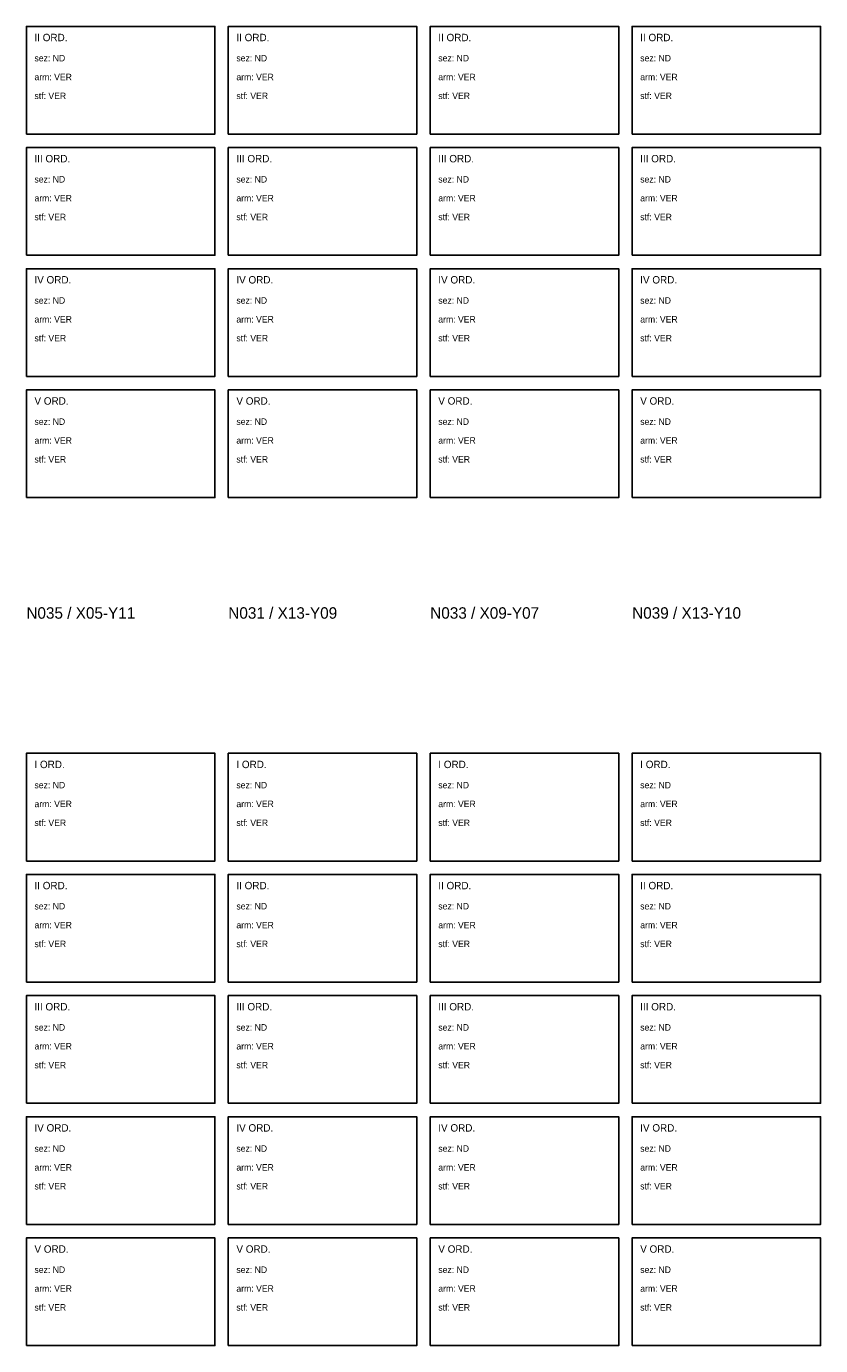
# Model space of a CAD drawing. Header units: metres. Extents: x 1000 to 14400, y 1000 to 20083.
# Tile 1 of 4: x 1000 to 6900, y 1000 to 10800. Entities that reach past the tile are written whole.
import ezdxf

# ---------------------------------------------------------------- set-up
doc = ezdxf.new("R2010")
doc.units = ezdxf.units.M
for name, color, linetype in [('S-GRID', 8, 'Continuous'), ('S-ND', 9, 'Continuous'), ('S-PIL-VER', 1, 'Continuous'), ('S-TEXT', 7, 'Continuous')]:
    doc.layers.add(name, color=color, linetype=linetype)

msp = doc.modelspace()

# ---------------------------------------------------------------- linework, layer by layer
at = {"layer": 'S-GRID'}
for points in [[(1000, 10000), (2400, 10000), (2400, 10800), (1000, 10800)], [(2500, 10000), (3900, 10000), (3900, 10800), (2500, 10800)], [(4000, 10000), (5400, 10000), (5400, 10800), (4000, 10800)], [(5500, 10000), (6900, 10000), (6900, 10800), (5500, 10800)], [(1000, 9100), (2400, 9100), (2400, 9900), (1000, 9900)], [(2500, 9100), (3900, 9100), (3900, 9900), (2500, 9900)], [(4000, 9100), (5400, 9100), (5400, 9900), (4000, 9900)], [(5500, 9100), (6900, 9100), (6900, 9900), (5500, 9900)], [(1000, 8200), (2400, 8200), (2400, 9000), (1000, 9000)], [(2500, 8200), (3900, 8200), (3900, 9000), (2500, 9000)], [(4000, 8200), (5400, 8200), (5400, 9000), (4000, 9000)], [(5500, 8200), (6900, 8200), (6900, 9000), (5500, 9000)], [(1000, 7300), (2400, 7300), (2400, 8100), (1000, 8100)], [(2500, 7300), (3900, 7300), (3900, 8100), (2500, 8100)], [(4000, 7300), (5400, 7300), (5400, 8100), (4000, 8100)], [(5500, 7300), (6900, 7300), (6900, 8100), (5500, 8100)], [(1000, 4600), (2400, 4600), (2400, 5400), (1000, 5400)], [(2500, 4600), (3900, 4600), (3900, 5400), (2500, 5400)], [(4000, 4600), (5400, 4600), (5400, 5400), (4000, 5400)], [(5500, 4600), (6900, 4600), (6900, 5400), (5500, 5400)], [(1000, 3700), (2400, 3700), (2400, 4500), (1000, 4500)], [(2500, 3700), (3900, 3700), (3900, 4500), (2500, 4500)], [(4000, 3700), (5400, 3700), (5400, 4500), (4000, 4500)], [(5500, 3700), (6900, 3700), (6900, 4500), (5500, 4500)], [(1000, 2800), (2400, 2800), (2400, 3600), (1000, 3600)], [(2500, 2800), (3900, 2800), (3900, 3600), (2500, 3600)], [(4000, 2800), (5400, 2800), (5400, 3600), (4000, 3600)], [(5500, 2800), (6900, 2800), (6900, 3600), (5500, 3600)], [(1000, 1900), (2400, 1900), (2400, 2700), (1000, 2700)], [(2500, 1900), (3900, 1900), (3900, 2700), (2500, 2700)], [(4000, 1900), (5400, 1900), (5400, 2700), (4000, 2700)], [(5500, 1900), (6900, 1900), (6900, 2700), (5500, 2700)], [(1000, 1000), (2400, 1000), (2400, 1800), (1000, 1800)], [(2500, 1000), (3900, 1000), (3900, 1800), (2500, 1800)], [(4000, 1000), (5400, 1000), (5400, 1800), (4000, 1800)], [(5500, 1000), (6900, 1000), (6900, 1800), (5500, 1800)]]:
    msp.add_lwpolyline(points, close=True, dxfattribs=at)

# ---------------------------------------------------------------- texts
at = {"layer": 'S-ND'}
for p in [(1060, 10540), (2560, 10540), (4060, 10540), (5560, 10540), (1060, 9640), (2560, 9640), (4060, 9640), (5560, 9640), (1060, 8740), (2560, 8740), (4060, 8740), (5560, 8740), (1060, 7840), (2560, 7840), (4060, 7840), (5560, 7840), (1060, 5140), (2560, 5140), (4060, 5140), (5560, 5140), (1060, 4240), (2560, 4240), (4060, 4240), (5560, 4240), (1060, 3340), (2560, 3340), (4060, 3340), (5560, 3340), (1060, 2440), (2560, 2440), (4060, 2440), (5560, 2440), (1060, 1540), (2560, 1540), (4060, 1540), (5560, 1540)]:
    msp.add_text('sez: ND', height=48, dxfattribs=at).set_placement(p)
at = {"layer": 'S-PIL-VER'}
for s, p in [('arm: VER', (1060, 10400)), ('arm: VER', (2560, 10400)), ('arm: VER', (4060, 10400)), ('arm: VER', (5560, 10400)), ('stf: VER', (1060, 10260)), ('stf: VER', (2560, 10260)), ('stf: VER', (4060, 10260)), ('stf: VER', (5560, 10260)), ('arm: VER', (1060, 9500)), ('arm: VER', (2560, 9500)), ('arm: VER', (4060, 9500)), ('arm: VER', (5560, 9500)), ('stf: VER', (1060, 9360)), ('stf: VER', (2560, 9360)), ('stf: VER', (4060, 9360)), ('stf: VER', (5560, 9360)), ('arm: VER', (1060, 8600)), ('arm: VER', (2560, 8600)), ('arm: VER', (4060, 8600)), ('arm: VER', (5560, 8600)), ('stf: VER', (1060, 8460)), ('stf: VER', (2560, 8460)), ('stf: VER', (4060, 8460)), ('stf: VER', (5560, 8460)), ('arm: VER', (1060, 7700)), ('arm: VER', (2560, 7700)), ('arm: VER', (4060, 7700)), ('arm: VER', (5560, 7700)), ('stf: VER', (1060, 7560)), ('stf: VER', (2560, 7560)), ('stf: VER', (4060, 7560)), ('stf: VER', (5560, 7560)), ('arm: VER', (1060, 5000)), ('arm: VER', (2560, 5000)), ('arm: VER', (4060, 5000)), ('arm: VER', (5560, 5000)), ('stf: VER', (1060, 4860)), ('stf: VER', (2560, 4860)), ('stf: VER', (4060, 4860)), ('stf: VER', (5560, 4860)), ('arm: VER', (1060, 4100)), ('arm: VER', (2560, 4100)), ('arm: VER', (4060, 4100)), ('arm: VER', (5560, 4100)), ('stf: VER', (1060, 3960)), ('stf: VER', (2560, 3960)), ('stf: VER', (4060, 3960)), ('stf: VER', (5560, 3960)), ('arm: VER', (1060, 3200)), ('arm: VER', (2560, 3200)), ('arm: VER', (4060, 3200)), ('arm: VER', (5560, 3200)), ('stf: VER', (1060, 3060)), ('stf: VER', (2560, 3060)), ('stf: VER', (4060, 3060)), ('stf: VER', (5560, 3060)), ('arm: VER', (1060, 2300)), ('arm: VER', (2560, 2300)), ('arm: VER', (4060, 2300)), ('arm: VER', (5560, 2300)), ('stf: VER', (1060, 2160)), ('stf: VER', (2560, 2160)), ('stf: VER', (4060, 2160)), ('stf: VER', (5560, 2160)), ('arm: VER', (1060, 1400)), ('arm: VER', (2560, 1400)), ('arm: VER', (4060, 1400)), ('arm: VER', (5560, 1400)), ('stf: VER', (1060, 1260)), ('stf: VER', (2560, 1260)), ('stf: VER', (4060, 1260)), ('stf: VER', (5560, 1260))]:
    msp.add_text(s, height=48, dxfattribs=at).set_placement(p)
at = {"layer": 'S-TEXT'}
for s, height, p in [('II ORD.', 55, (1060, 10690)), ('II ORD.', 55, (2560, 10690)), ('II ORD.', 55, (4060, 10690)), ('II ORD.', 55, (5560, 10690)), ('III ORD.', 55, (1060, 9790)), ('III ORD.', 55, (2560, 9790)), ('III ORD.', 55, (4060, 9790)), ('III ORD.', 55, (5560, 9790)), ('IV ORD.', 55, (1060, 8890)), ('IV ORD.', 55, (2560, 8890)), ('IV ORD.', 55, (4060, 8890)), ('IV ORD.', 55, (5560, 8890)), ('V ORD.', 55, (1060, 7990)), ('V ORD.', 55, (2560, 7990)), ('V ORD.', 55, (4060, 7990)), ('V ORD.', 55, (5560, 7990)), ('N035 / X05-Y11', 85, (1000, 6400)), ('N031 / X13-Y09', 85, (2500, 6400)), ('N033 / X09-Y07', 85, (4000, 6400)), ('N039 / X13-Y10', 85, (5500, 6400)), ('I ORD.', 55, (1060, 5290)), ('I ORD.', 55, (2560, 5290)), ('I ORD.', 55, (4060, 5290)), ('I ORD.', 55, (5560, 5290)), ('II ORD.', 55, (1060, 4390)), ('II ORD.', 55, (2560, 4390)), ('II ORD.', 55, (4060, 4390)), ('II ORD.', 55, (5560, 4390)), ('III ORD.', 55, (1060, 3490)), ('III ORD.', 55, (2560, 3490)), ('III ORD.', 55, (4060, 3490)), ('III ORD.', 55, (5560, 3490)), ('IV ORD.', 55, (1060, 2590)), ('IV ORD.', 55, (2560, 2590)), ('IV ORD.', 55, (4060, 2590)), ('IV ORD.', 55, (5560, 2590)), ('V ORD.', 55, (1060, 1690)), ('V ORD.', 55, (2560, 1690)), ('V ORD.', 55, (4060, 1690)), ('V ORD.', 55, (5560, 1690))]:
    msp.add_text(s, height=height, dxfattribs=at).set_placement(p)

doc.saveas('drawing.dxf')
